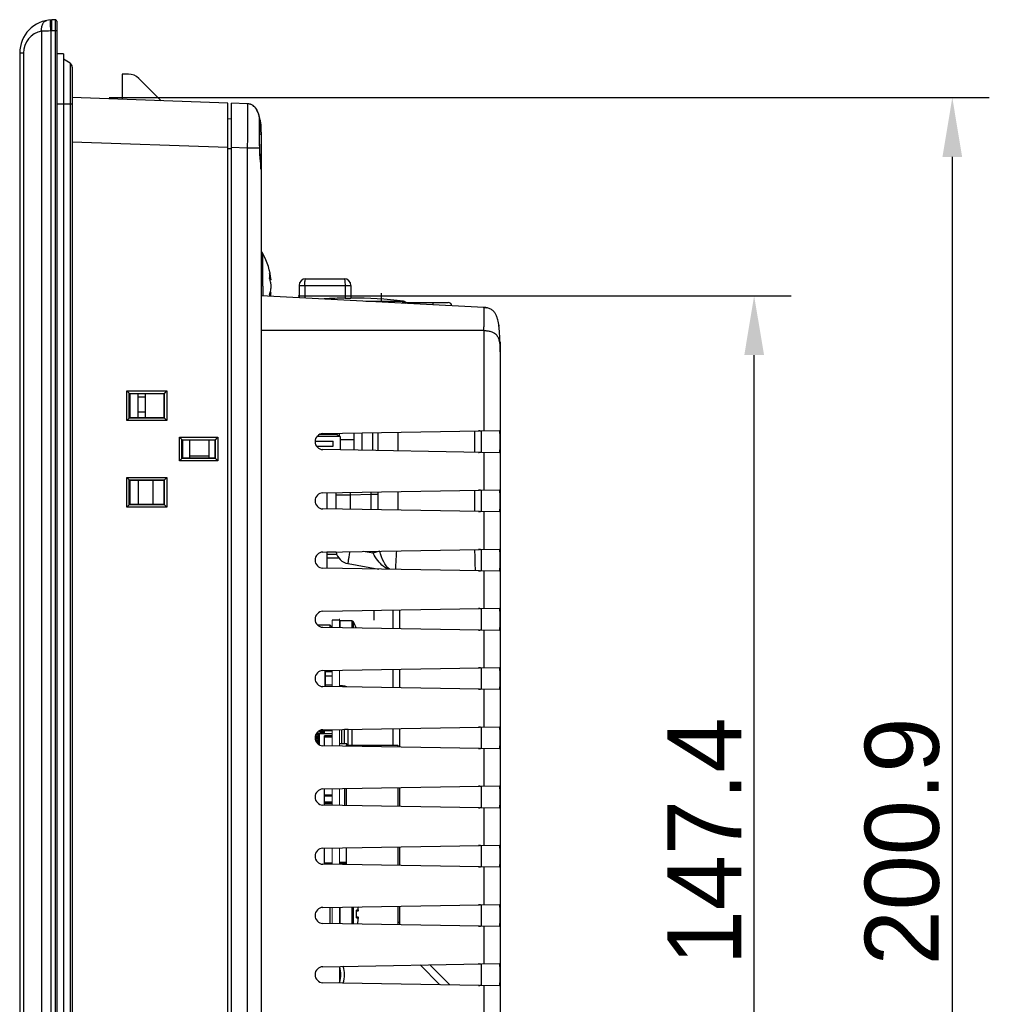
# Model space of a CAD drawing. Header units: millimetres. Extents: x 0 to 1189, y 0 to 841.
# Tile 15 of 29: x 635 to 766, y 448 to 581. Entities that reach past the tile are written whole.
import ezdxf

# ---------------------------------------------------------------- set-up
doc = ezdxf.new("R2010")
doc.units = ezdxf.units.MM
doc.header["$LTSCALE"] = 65.395
doc.header["$PDMODE"] = 3
doc.header["$PDSIZE"] = 0.01
doc.layers.get('0').update_dxf_attribs({"linetype": 'CONTINUOUS'})
doc.layers.get('Defpoints').update_dxf_attribs({"linetype": 'CONTINUOUS'})
doc.layers.add('11_COMPONENTS', color=7, linetype='CONTINUOUS')
doc.styles.get("Standard").update_dxf_attribs({"font": 'gothic.ttf'})
doc.dimstyles.new('WALL', dxfattribs={"dimtxt": 10, "dimasz": 8, "dimexe": 5, "dimexo": 5, "dimgap": 1.5, "dimtad": 1, "dimtoh": 1, "dimdsep": 46, "dimtxsty": 'STANDARD', "dimcen": 0, "dimadec": 0, "dimazin": 0, "dimtp": 0.001, "dimtm": 0.001, "dimtfac": 1, "dimtofl": 0, "dimtmove": 0, "dimatfit": 3, "dimfxl": 1, "dimtolj": 1, "dimarcsym": 0})

# ---------------------------------------------------------------- blocks, each defined once
blk = doc.blocks.new('*D14')
at = {"color": 0, "lineweight": -2}
for p, q in [((646.74, 570.8), (765.63, 570.8)), ((760.63, 562.8), (760.63, 377.87)), ((646.74, 369.87), (765.63, 369.87))]:
    blk.add_line(p, q, dxfattribs=at)
at = {"color": 0}
for points in [[(759.3, 562.8), (761.96, 562.8), (760.63, 570.8)], [(759.3, 377.87), (761.96, 377.87), (760.63, 369.87)]]:
    blk.add_solid(points, dxfattribs=at)
at = {"layer": 'Defpoints', "color": 0}
for p in [(641.74, 570.8), (641.74, 369.87), (760.63, 369.87)]:
    blk.add_point(p, dxfattribs=at)
at = {"color": 0, "insert": (753.88, 470.33), "char_height": 10, "attachment_point": 5, "rotation": 90}
blk.add_mtext('\\A1;200.9', dxfattribs=at)
blk = doc.blocks.new('*D15')
at = {"color": 0, "lineweight": -2}
for p, q in [((672.24, 544.03), (738.86, 544.03)), ((733.86, 404.63), (733.86, 536.03)), ((672.24, 396.63), (738.86, 396.63))]:
    blk.add_line(p, q, dxfattribs=at)
at = {"color": 0}
for points in [[(732.53, 536.03), (735.2, 536.03), (733.86, 544.03)], [(732.53, 404.63), (735.2, 404.63), (733.86, 396.63)]]:
    blk.add_solid(points, dxfattribs=at)
at = {"layer": 'Defpoints', "color": 0}
for p in [(667.24, 544.03), (733.86, 544.03), (667.24, 396.63)]:
    blk.add_point(p, dxfattribs=at)
at = {"color": 0, "insert": (727.11, 470.33), "char_height": 10, "attachment_point": 5, "rotation": 90}
blk.add_mtext('\\A1;147.4', dxfattribs=at)

msp = doc.modelspace()

# ---------------------------------------------------------------- linework, layer by layer
at = {"layer": '11_COMPONENTS', "color": 7, "linetype": 'Continuous'}
for p, q in [((639.433, 581.328), (638.983, 581.312)), ((639.64, 581.128), (639.64, 362.042)), ((637.599, 579.765), (637.599, 363.404)), ((638.861, 579.806), (638.861, 363.364)), ((639.433, 579.828), (638.983, 579.813)), ((639.433, 579.828), (639.433, 363.341)), ((639.64, 579.828), (639.433, 579.828)), ((634.64, 576.815), (634.64, 366.355)), ((635.141, 576.815), (634.64, 576.815)), ((635.141, 576.815), (635.141, 366.355)), ((640.54, 576.735), (639.64, 576.735)), ((640.54, 576.735), (640.54, 363.935)), ((641.44, 575.454), (640.54, 575.974)), ((641.44, 575.454), (641.44, 365.215)), ((641.74, 574.935), (641.74, 365.735)), ((648.498, 573.986), (648.468, 570.561)), ((649.325, 573.986), (648.498, 573.986)), ((653.763, 570.376), (650.739, 573.4)), ((662.74, 570.063), (641.74, 570.796)), ((641.74, 569.935), (639.64, 569.935)), ((662.74, 370.606), (662.74, 570.063)), ((663.24, 370.624), (663.24, 570.046)), ((665.38, 569.971), (663.24, 570.046)), ((663.24, 567.92), (662.74, 567.911)), ((667.063, 568.033), (667.044, 568.12)), ((667.055, 567.886), (667.055, 567.887)), ((667.063, 568.033), (667.065, 568.022)), ((667.038, 566.865), (667.039, 567.066)), ((667.039, 566.644), (667.038, 566.865)), ((667.039, 567.244), (667.04, 567.314)), ((667.039, 567.066), (667.039, 567.244)), ((667.04, 566.401), (667.039, 566.644)), ((667.04, 567.314), (667.042, 567.462)), ((667.042, 567.462), (667.043, 567.572)), ((667.043, 567.572), (667.045, 567.651)), ((667.045, 567.651), (667.046, 567.707)), ((667.046, 567.707), (667.047, 567.744)), ((667.047, 567.744), (667.049, 567.777)), ((667.049, 567.777), (667.05, 567.806)), ((667.05, 567.806), (667.051, 567.824)), ((667.051, 567.839), (667.052, 567.852)), ((667.051, 567.824), (667.051, 567.839)), ((667.042, 566.138), (667.04, 566.401)), ((667.045, 565.815), (667.042, 566.138)), ((667.049, 565.469), (667.045, 565.815)), ((667.053, 565.102), (667.049, 565.469)), ((667.24, 565.973), (667.24, 374.696)), ((662.74, 564.067), (641.74, 564.8)), ((665.38, 563.974), (663.24, 564.049)), ((665.38, 563.974), (665.38, 376.695)), ((667.064, 563.974), (665.38, 563.974)), ((667.059, 564.718), (667.053, 565.102)), ((667.06, 564.174), (667.057, 564.342)), ((667.065, 564.342), (667.059, 564.718)), ((667.062, 564.053), (667.06, 564.174)), ((667.064, 563.974), (667.062, 564.053)), ((667.072, 563.964), (667.065, 564.342)), ((663.24, 563.885), (662.74, 563.885)), ((667.495, 545.335), (667.495, 549.729)), ((667.495, 545.335), (667.494, 544.021)), ((668.598, 546.18), (668.483, 546.17)), ((672.39, 545.435), (672.39, 543.765)), ((672.39, 545.435), (679.39, 545.435)), ((673.14, 545.435), (673.14, 543.726)), ((673.29, 546.335), (678.49, 546.335)), ((678.59, 545.435), (678.59, 543.718)), ((679.39, 545.435), (679.39, 543.734)), ((697.354, 542.457), (667.24, 544.035)), ((668.598, 544.49), (668.483, 544.5)), ((683.54, 543.181), (683.54, 544.396)), ((681.42, 543.292), (686.503, 543.292)), ((686.712, 543.215), (686.425, 543.215)), ((686.686, 543.135), (692.539, 543.135)), ((690.44, 543.135), (690.44, 542.819)), ((697.354, 539.335), (667.24, 539.335)), ((697.354, 539.335), (697.354, 525.797)), ((699.381, 539.945), (699.383, 539.926)), ((699.54, 536.73), (699.54, 536.706)), ((699.54, 536.706), (699.54, 536.619)), ((699.54, 536.536), (699.54, 404.205)), ((649.104, 527.177), (649.104, 531.192)), ((649.42, 530.882), (649.104, 531.192)), ((649.104, 531.192), (654.514, 531.182)), ((649.421, 530.864), (649.42, 530.882)), ((649.42, 527.487), (649.42, 530.882)), ((649.54, 530.785), (649.421, 530.864)), ((649.421, 530.864), (654.193, 530.856)), ((649.54, 530.785), (649.54, 527.585)), ((654.14, 530.785), (649.54, 530.785)), ((650.64, 527.585), (650.64, 530.785)), ((651.64, 527.585), (651.64, 530.785)), ((654.14, 530.785), (654.175, 530.855)), ((654.14, 527.585), (654.14, 530.785)), ((654.175, 530.855), (654.193, 530.856)), ((654.175, 530.855), (654.175, 527.514)), ((654.193, 530.856), (654.514, 531.182)), ((654.514, 531.182), (654.514, 527.187)), ((651.64, 530.335), (650.64, 530.335)), ((651.64, 528.335), (650.64, 528.335)), ((649.42, 527.487), (649.104, 527.177)), ((654.514, 527.187), (649.104, 527.177)), ((649.42, 527.487), (649.421, 527.505)), ((649.54, 527.585), (649.421, 527.505)), ((654.193, 527.514), (649.421, 527.505)), ((649.54, 527.585), (654.14, 527.585)), ((654.14, 527.585), (654.175, 527.514)), ((654.193, 527.514), (654.175, 527.514)), ((654.193, 527.514), (654.514, 527.187)), ((675.21, 525.335), (677.37, 525.335)), ((675.604, 525.417), (699.395, 525.832)), ((677.37, 525.335), (677.572, 525.451)), ((677.92, 525.017), (677.37, 525.335)), ((677.84, 525.063), (677.84, 525.456)), ((679.84, 523.179), (679.84, 525.491)), ((680.84, 525.508), (680.84, 523.161)), ((682.332, 523.135), (682.332, 525.534)), ((683.069, 523.122), (683.069, 525.547)), ((685.779, 523.075), (685.779, 525.595)), ((696.127, 522.894), (696.127, 525.775)), ((697.04, 523.127), (697.04, 525.542)), ((656.224, 521.74), (656.224, 524.929)), ((656.539, 524.619), (656.224, 524.929)), ((656.224, 524.929), (661.408, 524.92)), ((656.54, 524.601), (656.539, 524.619)), ((656.539, 522.05), (656.539, 524.619)), ((656.64, 524.535), (656.54, 524.601)), ((656.54, 524.601), (661.086, 524.593)), ((656.64, 524.535), (656.64, 522.135)), ((661.04, 524.535), (656.64, 524.535)), ((657.64, 522.135), (657.64, 524.535)), ((660.24, 522.135), (660.24, 524.535)), ((661.04, 524.535), (661.069, 524.593)), ((661.04, 522.135), (661.04, 524.535)), ((661.069, 524.593), (661.069, 522.077)), ((661.069, 524.593), (661.086, 524.593)), ((661.086, 524.593), (661.408, 524.92)), ((661.408, 524.92), (661.408, 521.75)), ((674.542, 524.385), (676.97, 524.385)), ((677.92, 525.017), (674.783, 525.017)), ((676.97, 523.745), (676.97, 524.385)), ((677.92, 525.017), (677.92, 523.212)), ((679.84, 524.585), (677.92, 524.585)), ((674.716, 523.745), (676.97, 523.745)), ((699.395, 522.837), (675.604, 523.253)), ((697.354, 522.873), (697.354, 517.797)), ((656.539, 522.05), (656.224, 521.74)), ((661.408, 521.75), (656.224, 521.74)), ((656.539, 522.05), (656.54, 522.068)), ((656.64, 522.135), (656.54, 522.068)), ((661.086, 522.076), (656.54, 522.068)), ((656.64, 522.135), (661.04, 522.135)), ((657.64, 522.41), (660.24, 522.41)), ((661.04, 522.135), (661.069, 522.077)), ((661.086, 522.076), (661.069, 522.077)), ((661.086, 522.076), (661.408, 521.75)), ((649.104, 515.477), (649.104, 519.492)), ((649.42, 519.182), (649.104, 519.492)), ((649.104, 519.492), (654.514, 519.482)), ((649.421, 519.164), (649.42, 519.182)), ((649.42, 515.787), (649.42, 519.182)), ((649.54, 519.085), (649.421, 519.164)), ((649.421, 519.164), (654.193, 519.156)), ((649.54, 519.085), (649.54, 515.885)), ((654.14, 519.085), (649.54, 519.085)), ((650.64, 519.085), (650.64, 515.885)), ((652.64, 519.085), (652.64, 515.885)), ((654.14, 519.085), (654.175, 519.155)), ((654.14, 515.885), (654.14, 519.085)), ((654.175, 519.155), (654.193, 519.156)), ((654.175, 519.155), (654.175, 515.814)), ((654.193, 519.156), (654.514, 519.482)), ((654.514, 519.482), (654.514, 515.487)), ((675.604, 517.417), (699.395, 517.832)), ((676.14, 517.426), (676.14, 515.243)), ((685.779, 515.075), (685.779, 517.595)), ((696.127, 514.894), (696.127, 517.775)), ((697.04, 515.127), (697.04, 517.542)), ((677.34, 517.095), (677.34, 515.222)), ((679.27, 517.095), (677.34, 517.095)), ((682.124, 517.195), (679.27, 517.095)), ((679.27, 517.095), (679.27, 515.189)), ((682.124, 515.139), (682.124, 517.195)), ((683.077, 517.195), (682.124, 517.195)), ((683.077, 515.122), (683.077, 517.195)), ((649.42, 515.787), (649.104, 515.477)), ((654.514, 515.487), (649.104, 515.477)), ((649.42, 515.787), (649.421, 515.805)), ((649.54, 515.885), (649.421, 515.805)), ((654.193, 515.814), (649.421, 515.805)), ((649.54, 515.885), (654.14, 515.885)), ((654.14, 515.885), (654.175, 515.814)), ((654.193, 515.814), (654.175, 515.814)), ((654.193, 515.814), (654.514, 515.487)), ((699.395, 514.837), (675.604, 515.253)), ((697.354, 514.873), (697.354, 509.797)), ((675.604, 509.417), (699.395, 509.832)), ((676.14, 509.426), (676.14, 507.243)), ((677.391, 509.385), (676.14, 509.385)), ((682.385, 509.278), (681.056, 509.512)), ((697.04, 507.127), (697.04, 509.542)), ((676.14, 509.135), (677.465, 509.135)), ((676.14, 508.635), (677.736, 508.635)), ((699.395, 506.837), (675.604, 507.253)), ((678.993, 507.857), (683.172, 507.12)), ((682.54, 507.131), (682.54, 507.232)), ((697.354, 506.873), (697.354, 501.797)), ((675.604, 501.417), (699.395, 501.832)), ((682.54, 500.239), (682.54, 501.538)), ((685.04, 501.582), (685.04, 499.088)), ((685.953, 501.598), (685.953, 499.072)), ((697.04, 499.127), (697.04, 501.542)), ((677.84, 500.235), (676.84, 500.235)), ((677.94, 499.212), (677.94, 500.135)), ((679.523, 500.135), (677.94, 500.135)), ((679.523, 500.135), (679.523, 499.184)), ((674.843, 499.585), (676.54, 499.585)), ((699.395, 498.837), (675.604, 499.253)), ((676.54, 499.585), (676.54, 499.236)), ((676.84, 499.285), (676.54, 499.585)), ((679.698, 500.031), (679.698, 499.181)), ((697.354, 498.873), (697.354, 493.797)), ((675.604, 493.417), (699.395, 493.832)), ((675.89, 491.248), (675.89, 493.422)), ((675.94, 491.247), (675.94, 493.423)), ((685.04, 493.582), (685.04, 491.088)), ((685.953, 493.598), (685.953, 491.072)), ((697.04, 491.127), (697.04, 493.542)), ((675.94, 493.315), (675.89, 493.265)), ((675.89, 493.055), (675.94, 493.055)), ((675.94, 492.455), (675.89, 492.455)), ((676.84, 493.235), (675.94, 493.235)), ((676.84, 492.635), (675.94, 492.635)), ((699.395, 490.837), (675.604, 491.253)), ((676.84, 491.435), (675.94, 491.435)), ((678.27, 491.335), (677.84, 491.335)), ((697.354, 490.873), (697.354, 485.797)), ((675.604, 485.417), (699.395, 485.832)), ((678.107, 485.461), (678.107, 483.535)), ((678.52, 483.535), (678.52, 485.468)), ((679.02, 485.455), (678.52, 485.455)), ((679.02, 483.335), (679.02, 485.477)), ((679.57, 483.335), (679.57, 485.486)), ((685.04, 485.582), (685.04, 483.335)), ((685.953, 485.598), (685.953, 483.072)), ((697.04, 483.127), (697.04, 485.542)), ((675.14, 484.435), (674.546, 484.435)), ((675.14, 484.235), (674.546, 484.235)), ((674.915, 484.46), (674.548, 484.46)), ((674.915, 484.21), (674.548, 484.21)), ((674.915, 484.71), (674.607, 484.71)), ((674.617, 484.735), (675.14, 484.735)), ((674.625, 484.71), (674.625, 484.46)), ((674.625, 484.21), (674.625, 483.96)), ((674.722, 484.935), (676.84, 484.935)), ((674.915, 484.96), (674.74, 484.96)), ((674.915, 485.153), (674.915, 484.935)), ((674.915, 484.735), (674.915, 484.435)), ((674.915, 484.235), (674.915, 483.935)), ((675.84, 485.235), (675.022, 485.235)), ((675.14, 483.367), (675.14, 484.935)), ((675.2, 485.11), (675.2, 485.235)), ((675.2, 485.11), (675.84, 485.11)), ((675.591, 485.235), (675.591, 485.417)), ((675.7, 485.11), (675.7, 485.235)), ((675.84, 484.935), (675.84, 485.421)), ((676.84, 485.332), (675.84, 485.332)), ((676.84, 485.285), (675.84, 485.285)), ((675.84, 483.248), (675.84, 484.585)), ((676.84, 484.585), (675.84, 484.585)), ((676.84, 484.432), (675.84, 484.432)), ((674.915, 483.96), (674.607, 483.96)), ((674.617, 483.935), (675.14, 483.935)), ((674.722, 483.735), (675.14, 483.735)), ((674.915, 483.71), (674.74, 483.71)), ((675.14, 483.535), (674.894, 483.535)), ((674.915, 483.735), (674.915, 483.535)), ((699.395, 482.837), (675.604, 483.253)), ((678.84, 483.535), (677.84, 483.535)), ((678.74, 483.335), (678.74, 483.198)), ((678.74, 483.335), (685.74, 483.335)), ((678.84, 483.335), (678.84, 483.535)), ((685.74, 483.335), (685.74, 483.076)), ((697.354, 482.873), (697.354, 477.797)), ((675.604, 477.417), (699.395, 477.832)), ((678.54, 477.468), (678.54, 475.201)), ((678.74, 477.472), (678.74, 475.198)), ((685.74, 477.594), (685.74, 475.076)), ((685.953, 477.598), (685.953, 475.072)), ((697.04, 475.127), (697.04, 477.542)), ((675.84, 475.248), (675.84, 477.421)), ((676.84, 476.587), (675.84, 476.587)), ((676.84, 476.435), (675.84, 476.435)), ((699.395, 474.837), (675.604, 475.253)), ((676.84, 475.635), (675.84, 475.635)), ((676.84, 475.535), (675.84, 475.535)), ((676.84, 475.435), (675.84, 475.435)), ((697.354, 474.873), (697.354, 469.797)), ((675.604, 469.417), (699.395, 469.832)), ((678.74, 469.472), (678.74, 467.198)), ((685.74, 469.594), (685.74, 467.076)), ((685.953, 469.598), (685.953, 467.072)), ((697.04, 467.127), (697.04, 469.542)), ((675.84, 467.248), (675.84, 469.421)), ((699.395, 466.837), (675.604, 467.253)), ((676.84, 467.387), (675.84, 467.387)), ((677.84, 467.535), (678.74, 467.535)), ((677.84, 467.335), (678.74, 467.335)), ((697.354, 466.873), (697.354, 461.797)), ((675.604, 461.417), (699.395, 461.832)), ((679.523, 461.485), (679.523, 459.184)), ((679.698, 461.488), (679.698, 459.181)), ((685.74, 461.594), (685.74, 459.076)), ((685.953, 461.598), (685.953, 459.406)), ((697.04, 459.127), (697.04, 461.542)), ((676.54, 461.433), (676.54, 459.236)), ((677.94, 459.212), (677.94, 461.458)), ((680.397, 461.043), (680.133, 461.043)), ((680.305, 460.935), (680.146, 460.935)), ((699.395, 458.837), (675.604, 459.253)), ((680.133, 460.026), (680.397, 460.026)), ((680.146, 460.135), (680.305, 460.135)), ((685.953, 459.406), (685.74, 459.406)), ((697.354, 458.873), (697.354, 453.797)), ((675.604, 453.417), (699.395, 453.832)), ((688.729, 453.646), (691.398, 450.977)), ((690.033, 453.669), (692.749, 450.953)), ((697.04, 451.127), (697.04, 453.542)), ((677.84, 453.456), (677.84, 451.214)), ((699.395, 450.837), (675.604, 451.253)), ((697.354, 450.873), (697.354, 445.797))]:
    msp.add_line(p, q, dxfattribs=at)
for points in [[(667.044, 568.12), (667.012, 568.255), (666.976, 568.386), (666.938, 568.513), (666.897, 568.637), (666.853, 568.757), (666.805, 568.873), (666.753, 568.985), (666.697, 569.094), (666.637, 569.198), (666.573, 569.297), (666.504, 569.39), (666.431, 569.478), (666.353, 569.56), (666.271, 569.635), (666.184, 569.704), (666.093, 569.764), (665.999, 569.817), (665.902, 569.862), (665.801, 569.899), (665.698, 569.928), (665.593, 569.95), (665.486, 569.964), (665.38, 569.971)], [(667.052, 567.852), (667.053, 567.864), (667.053, 567.869), (667.054, 567.873), (667.054, 567.877), (667.054, 567.881), (667.055, 567.883), (667.055, 567.885), (667.055, 567.886)], [(667.146, 562.595), (667.134, 562.76), (667.122, 562.927), (667.111, 563.097), (667.1, 563.269), (667.091, 563.442), (667.083, 563.616), (667.077, 563.79), (667.072, 563.964)], [(667.24, 561.094), (667.239, 561.206), (667.235, 561.318), (667.23, 561.436), (667.224, 561.561), (667.215, 561.693), (667.206, 561.831), (667.195, 561.974), (667.146, 562.595)]]:
    msp.add_lwpolyline(points, dxfattribs=at)
at = {"layer": '11_COMPONENTS', "color": 7, "linetype": 'Continuous', "const_width": 0.149}
for points in [[(676.84, 499.231), (676.84, 500.235)], [(677.84, 500.432), (677.84, 500.236)], [(677.84, 499.214), (677.84, 500.235)], [(676.84, 491.231), (676.84, 493.439)], [(677.84, 491.214), (677.84, 493.456)], [(676.84, 483.231), (676.84, 485.439)], [(677.84, 483.214), (677.84, 485.456)], [(676.84, 475.231), (676.84, 477.439)], [(677.84, 475.214), (677.84, 477.456)], [(676.84, 467.231), (676.84, 469.439)], [(677.84, 467.214), (677.84, 469.456)], [(676.84, 459.231), (676.84, 461.439)], [(677.84, 461.456), (677.84, 459.213)]]:
    msp.add_lwpolyline(points, dxfattribs=at)
at = {"layer": '11_COMPONENTS', "color": 7, "linetype": 'Continuous'}
for centre, radius, start, end in [((639.14, 576.815), 4.5, 92, 180), ((639.44, 581.128), 0.2, 0, 92), ((638.141, 576.815), 3, 100.42194, 180.00004), ((639.753, 532.746), 47.069, 91.08674, 92.6238), ((639.088, 576.814), 3, 92.00012, 94.343), ((641.14, 574.935), 0.6, 0, 60), ((649.325, 571.986), 2, 45, 90), ((661.408, 566.848), 5.778, 11.79939, 13.03692), ((666.673, 567.948), 0.399, 341.36205, 0.61006), ((666.911, 568.001), 0.155, 11.8317, 12.72368), ((660.835, 566.727), 6.363, 9.24223, 11.79605), ((666.674, 567.948), 0.398, 0.68329, 10.75586), ((651.112, 565.974), 16.128, 359.99828, 0.51475), ((667.058, 549.485), 0.5, 29.22466, 68.64491), ((659.64, 545.335), 9, 5.38769, 29.22466), ((664.117, 545.647), 4.513, 6.78478, 17.97602), ((663.97, 546.736), 4.45, 359.99806, 3.9034), ((663.914, 546.737), 4.505, 356.12063, 359.99428), ((659.565, 545.335), 9.035, 358.64497, 1.35503), ((673.29, 545.435), 0.9, 90, 180), ((678.49, 545.435), 0.9, 0, 90), ((663.911, 543.935), 4.509, 0.48419, 3.87881), ((664.154, 545.018), 4.475, 346.43944, 353.22837), ((659.638, 545.335), 9.002, 351.25814, 354.61195), ((679.44, 487.235), 56.489, 90.86217, 93.70028), ((679.44, 487.235), 56.5, 82.81924, 90.0507), ((686.44, 542.796), 0.5, 57.0581, 82.81924), ((686.984, 543.635), 0.5, 237.0581, 253.52905), ((692.54, 542.635), 0.5, 5.52123, 90), ((697.173, 538.984), 3.478, 85.16967, 87.02009), ((688.897, 538.555), 10.576, 6.94875, 8.33482), ((688.158, 538.461), 11.321, 6.96911, 7.43248), ((664.55, 536.919), 34.986, 1.5656, 2.25908), ((675.622, 524.335), 1.082, 91, 269), ((675.622, 516.335), 1.082, 91, 269), ((679.34, 517.095), 2, 169.84334, 180), ((735.511, 519.059), 56.275, 181.60678, 181.99935), ((673.868, 517.334), 8.258, 359.03466, 1.36427), ((657.187, 517.192), 25.89, 0.00559, 0.78532), ((675.622, 508.335), 1.082, 91, 269), ((679.34, 509.827), 2, 190.93048, 260), ((687.675, 510.774), 5.498, 193.04055, 195.79668), ((455.674, 501.516), 240.597, 1.28042, 1.96726), ((675.622, 500.335), 1.082, 91, 269), ((677.94, 500.035), 0.1, 90, 180), ((679.523, 499.935), 0.2, 28.73026, 90), ((674.415, 497.135), 6.025, 19.79068, 28.73022), ((675.622, 492.335), 1.082, 91, 269), ((678.27, 490.035), 1.3, 63.33164, 90), ((675.622, 484.335), 1.082, 91, 269), ((675.622, 476.335), 1.082, 91, 269), ((675.622, 468.335), 1.082, 91, 269), ((674.415, 460.535), 6.004, 4.77711, 9.2496), ((674.415, 460.535), 6.004, 4.85821, 9.24873), ((675.622, 460.335), 1.082, 91, 269), ((674.415, 460.535), 5.74, 354.91839, 5.08161), ((680.022, 460.999), 0.119, 17.27702, 21.57657), ((674.415, 460.535), 5.745, 355.2296, 4.7704), ((680.298, 461.026), 0.1, 4.78742, 9.6555), ((680.022, 460.07), 0.119, 338.42128, 342.72083), ((674.415, 460.535), 6.004, 346.87337, 355.22289), ((674.415, 460.535), 6.004, 346.87199, 355.14179), ((680.298, 460.043), 0.1, 350.34869, 353.85547), ((680.301, 460.043), 0.0978, 355.20693, 2.03226), ((680.299, 460.043), 0.0992, 353.85909, 355.22189), ((689.956, 459.406), 4.003, 180.00469, 184.79525), ((675.622, 452.335), 1.082, 91, 269), ((675.24, 452.335), 2.8, 338.19946, 21.80054), ((675.04, 452.335), 3.5, 341.15801, 18.84199)]:
    msp.add_arc(centre, radius, start, end, dxfattribs=at)
for points, knots in [([(637.599, 579.765), (637.581, 579.94), (637.585, 580.279), (637.716, 580.741), (637.963, 581.093), (638.207, 581.218), (638.326, 581.24)], [0, 0, 0, 0, 0.2953624, 0.5638719, 0.7959132, 1, 1, 1, 1]), ([(638.861, 579.806), (638.853, 579.903), (638.839, 580.093), (638.821, 580.37), (638.807, 580.625), (638.796, 580.849), (638.79, 581.011), (638.788, 581.119), (638.788, 581.182), (638.789, 581.231), (638.791, 581.269), (638.793, 581.288), (638.796, 581.301), (638.799, 581.302)], [0, 0, 0, 0, 0.194788, 0.3820236, 0.5545462, 0.7057616, 0.8298985, 0.8802892, 0.9222434, 0.9553598, 0.979367, 0.9941113, 1, 1, 1, 1]), ([(638.983, 579.813), (638.98, 579.91), (638.974, 580.101), (638.967, 580.379), (638.963, 580.634), (638.961, 580.859), (638.962, 581.022), (638.964, 581.13), (638.967, 581.193), (638.97, 581.242), (638.973, 581.279), (638.976, 581.298), (638.98, 581.312), (638.983, 581.312)], [0, 0, 0, 0, 0.1947111, 0.3819139, 0.5544359, 0.7056711, 0.8298371, 0.8802427, 0.9222107, 0.9553389, 0.9793555, 0.9941063, 1, 1, 1, 1]), ([(639.433, 581.328), (639.431, 581.327), (639.434, 581.318), (639.432, 581.311), (639.432, 581.29), (639.431, 581.259), (639.431, 581.209), (639.431, 581.146), (639.43, 581.038), (639.43, 580.875), (639.43, 580.651), (639.431, 580.395), (639.432, 580.117), (639.433, 579.926), (639.433, 579.828)], [0, 0, 0, 0, 0.0048467, 0.0108571, 0.0192486, 0.043087, 0.0761396, 0.1180883, 0.1685376, 0.292903, 0.444444, 0.6173149, 0.8048758, 1, 1, 1, 1]), ([(667.037, 568.151), (666.987, 568.367), (666.86, 568.795), (666.553, 569.391), (666.049, 569.857), (665.6, 569.963), (665.38, 569.971)], [0, 0, 0, 0, 0.2509116, 0.5014255, 0.7508127, 1, 1, 1, 1]), ([(665.38, 569.971), (665.383, 569.971), (665.389, 569.958), (665.394, 569.938), (665.4, 569.9), (665.407, 569.824), (665.416, 569.693), (665.424, 569.496), (665.43, 569.245), (665.434, 568.943), (665.437, 568.593), (665.438, 568.042), (665.434, 567.261), (665.423, 566.238), (665.405, 565.128), (665.389, 564.364), (665.38, 563.974)], [0, 0, 0, 0, 0.0016727, 0.0054809, 0.0116084, 0.0200706, 0.0439549, 0.0770014, 0.1189883, 0.1694521, 0.2278681, 0.2937101, 0.4452037, 0.6179127, 0.8052734, 1, 1, 1, 1]), ([(667.035, 567.748), (667.036, 567.799), (667.038, 567.869), (667.042, 567.954), (667.046, 567.997), (667.049, 568.024), (667.052, 568.039), (667.053, 568.045), (667.056, 568.049), (667.062, 568.045), (667.061, 568.039), (667.062, 568.035)], [0, 0, 0, 0, 0.483245, 0.6620397, 0.7980432, 0.8909037, 0.9211865, 0.9408801, 0.9508716, 0.9582223, 1, 1, 1, 1]), ([(667.057, 564.342), (667.044, 565.021), (667.03, 565.969), (667.026, 567.104), (667.03, 567.56), (667.035, 567.748)], [0, 0, 0, 0, 0.5985631, 0.8344388, 1, 1, 1, 1]), ([(667.116, 567.749), (667.133, 567.644), (667.216, 567.056), (667.24, 566.461), (667.24, 565.973)], [0, 0, 0, 0, 0.1788157, 1, 1, 1, 1]), ([(667.239, 566.119), (667.238, 566.279), (667.225, 566.804), (667.181, 567.328), (667.125, 567.688)], [0, 0, 0, 0, 0.3065898, 1, 1, 1, 1]), ([(667.24, 565.973), (667.24, 565.957), (667.225, 565.911), (667.152, 565.854), (667.085, 565.829), (667.045, 565.818)], [0, 0, 0, 0, 0.1818977, 0.5304524, 1, 1, 1, 1]), ([(667.064, 563.974), (667.066, 563.975), (667.069, 563.977), (667.072, 563.981), (667.072, 563.983)], [0, 0, 0, 0, 0.6213221, 1, 1, 1, 1]), ([(667.24, 561.095), (667.24, 561.263), (667.219, 561.658), (667.139, 562.616), (667.076, 563.407), (667.064, 563.974)], [0, 0, 0, 0, 0.1754987, 0.4101765, 1, 1, 1, 1]), ([(668.598, 545.549), (668.589, 545.623), (668.547, 545.921), (668.477, 546.215), (668.409, 546.432)], [0, 0, 0, 0, 0.2473896, 1, 1, 1, 1]), ([(673.14, 545.435), (673.14, 545.55), (673.147, 545.764), (673.175, 546.042), (673.214, 546.224), (673.252, 546.313), (673.279, 546.335), (673.29, 546.335)], [0, 0, 0, 0, 0.371673, 0.6870615, 0.9015573, 0.9635277, 1, 1, 1, 1]), ([(678.49, 546.335), (678.499, 546.335), (678.518, 546.308), (678.531, 546.258), (678.549, 546.174), (678.569, 546.013), (678.586, 545.762), (678.59, 545.55), (678.59, 545.435)], [0, 0, 0, 0, 0.0286676, 0.0878557, 0.1803717, 0.3034525, 0.6231616, 1, 1, 1, 1]), ([(668.409, 544.24), (668.432, 544.313), (668.515, 544.602), (668.572, 544.898), (668.598, 545.122)], [0, 0, 0, 0, 0.2531316, 1, 1, 1, 1]), ([(678.59, 543.718), (678.642, 543.718), (678.744, 543.72), (678.892, 543.722), (679.029, 543.725), (679.149, 543.727), (679.236, 543.729), (679.293, 543.73), (679.327, 543.731), (679.353, 543.732), (679.373, 543.732), (679.382, 543.735), (679.39, 543.733), (679.39, 543.734)], [0, 0, 0, 0, 0.1951507, 0.3827314, 0.5555893, 0.7070908, 0.8314309, 0.8818746, 0.9238279, 0.9568883, 0.9807382, 0.9951503, 1, 1, 1, 1]), ([(686.425, 543.215), (686.411, 543.215), (686.382, 543.213), (686.36, 543.17), (686.365, 543.11), (686.367, 543.062), (686.368, 543.032)], [0, 0, 0, 0, 0.1859396, 0.3445724, 0.5982708, 1, 1, 1, 1]), ([(686.686, 543.135), (686.676, 543.135), (686.646, 543.132), (686.675, 543.091), (686.704, 543.062), (686.729, 543.03), (686.741, 543.013)], [0, 0, 0, 0, 0.1734881, 0.3323584, 0.6285524, 1, 1, 1, 1]), ([(699.54, 536.465), (699.54, 536.761), (699.537, 537.348), (699.516, 538.223), (699.472, 539.089), (699.392, 539.95), (699.269, 540.662), (699.104, 541.218), (698.922, 541.619), (698.656, 541.983), (698.281, 542.259), (697.831, 542.41), (697.514, 542.448), (697.354, 542.457)], [0, 0, 0, 0, 0.1255271, 0.2487808, 0.3710575, 0.4929808, 0.6150396, 0.6764705, 0.7381766, 0.8009424, 0.8655381, 0.93202, 1, 1, 1, 1]), ([(697.354, 539.335), (697.359, 539.538), (697.366, 539.936), (697.373, 540.514), (697.377, 541.046), (697.378, 541.452), (697.378, 541.739), (697.377, 541.921), (697.375, 542.078), (697.373, 542.209), (697.37, 542.312), (697.366, 542.385), (697.362, 542.431), (697.359, 542.45), (697.356, 542.456), (697.354, 542.457)], [0, 0, 0, 0, 0.1948156, 0.38234, 0.5550351, 0.7064221, 0.7722249, 0.830618, 0.8810727, 0.9230609, 0.9561148, 0.9800053, 0.9945846, 0.9983764, 1, 1, 1, 1]), ([(697.354, 539.335), (697.513, 539.338), (697.824, 539.323), (698.363, 539.226), (698.815, 539.016), (699.096, 538.714), (699.264, 538.438), (699.39, 538.082), (699.471, 537.656), (699.527, 537.118), (699.54, 536.721), (699.54, 536.465)], [0, 0, 0, 0, 0.1129703, 0.219737, 0.3887892, 0.453007, 0.51041, 0.6165855, 0.718572, 0.817949, 1, 1, 1, 1]), ([(699.523, 537.874), (699.526, 537.78), (699.535, 537.398), (699.539, 537.017), (699.54, 536.73)], [0, 0, 0, 0, 0.2478488, 1, 1, 1, 1]), ([(697.04, 525.542), (697.04, 525.583), (697.031, 525.665), (696.934, 525.756), (696.789, 525.783), (696.682, 525.785), (696.621, 525.784)], [0, 0, 0, 0, 0.2205354, 0.4190788, 0.6702319, 1, 1, 1, 1]), ([(699.395, 525.832), (699.409, 525.832), (699.429, 525.805), (699.442, 525.766), (699.46, 525.691), (699.474, 525.566), (699.494, 525.296), (699.505, 524.88), (699.509, 524.335), (699.505, 523.789), (699.494, 523.374), (699.474, 523.103), (699.46, 522.979), (699.442, 522.904), (699.429, 522.865), (699.409, 522.837), (699.395, 522.837)], [0, 0, 0, 0, 0.0140482, 0.0264975, 0.0431479, 0.0889987, 0.1504587, 0.3107821, 0.4999987, 0.6892201, 0.84954, 0.9109997, 0.9568521, 0.9735025, 0.9859517, 1, 1, 1, 1]), ([(696.621, 522.886), (696.682, 522.885), (696.789, 522.886), (696.934, 522.913), (697.031, 523.004), (697.04, 523.086), (697.04, 523.127)], [0, 0, 0, 0, 0.3296415, 0.580782, 0.7793382, 1, 1, 1, 1]), ([(697.04, 517.542), (697.04, 517.583), (697.031, 517.665), (696.934, 517.756), (696.789, 517.783), (696.682, 517.785), (696.621, 517.784)], [0, 0, 0, 0, 0.2205354, 0.4190788, 0.6702319, 1, 1, 1, 1]), ([(699.395, 517.832), (699.409, 517.832), (699.429, 517.805), (699.442, 517.766), (699.46, 517.691), (699.474, 517.566), (699.494, 517.296), (699.505, 516.88), (699.509, 516.335), (699.505, 515.789), (699.494, 515.374), (699.474, 515.103), (699.46, 514.979), (699.442, 514.904), (699.429, 514.865), (699.409, 514.837), (699.395, 514.837)], [0, 0, 0, 0, 0.0140482, 0.0264975, 0.0431479, 0.0889987, 0.1504587, 0.3107821, 0.4999987, 0.6892201, 0.84954, 0.9109997, 0.9568521, 0.9735025, 0.9859517, 1, 1, 1, 1]), ([(696.621, 514.886), (696.682, 514.885), (696.789, 514.886), (696.934, 514.913), (697.031, 515.004), (697.04, 515.086), (697.04, 515.127)], [0, 0, 0, 0, 0.3296415, 0.580782, 0.7793382, 1, 1, 1, 1]), ([(679.21, 509.48), (679.192, 509.37), (679.156, 509.157), (679.107, 508.851), (679.065, 508.575), (679.031, 508.336), (679.007, 508.141), (678.993, 508.01), (678.987, 507.932), (678.986, 507.893), (678.987, 507.872), (678.99, 507.858), (678.993, 507.857)], [0, 0, 0, 0, 0.2036176, 0.3944441, 0.566806, 0.7155272, 0.8361753, 0.9251712, 0.9569572, 0.9799761, 0.9941515, 1, 1, 1, 1]), ([(683.273, 509.536), (683.162, 509.501), (682.866, 509.416), (682.57, 509.33), (682.385, 509.278)], [0, 0, 0, 0, 0.3759256, 1, 1, 1, 1]), ([(684.614, 507.095), (684.282, 507.357), (683.717, 508.146), (683.401, 509.036), (683.273, 509.536)], [0, 0, 0, 0, 0.4499445, 1, 1, 1, 1]), ([(685.462, 507.079), (685.459, 507.223), (685.463, 507.559), (685.498, 508.397), (685.547, 509.09), (685.587, 509.591)], [0, 0, 0, 0, 0.1714479, 0.4008344, 1, 1, 1, 1]), ([(697.04, 509.542), (697.04, 509.583), (697.031, 509.665), (696.934, 509.756), (696.789, 509.783), (696.682, 509.785), (696.621, 509.784)], [0, 0, 0, 0, 0.2205354, 0.4190788, 0.6702319, 1, 1, 1, 1]), ([(699.395, 509.832), (699.409, 509.832), (699.429, 509.805), (699.442, 509.766), (699.46, 509.691), (699.474, 509.566), (699.494, 509.296), (699.505, 508.88), (699.509, 508.335), (699.505, 507.789), (699.494, 507.374), (699.474, 507.103), (699.46, 506.979), (699.442, 506.904), (699.429, 506.865), (699.409, 506.837), (699.395, 506.837)], [0, 0, 0, 0, 0.0140482, 0.0264975, 0.0431479, 0.0889987, 0.1504587, 0.3107821, 0.4999987, 0.6892201, 0.84954, 0.9109997, 0.9568521, 0.9735025, 0.9859517, 1, 1, 1, 1]), ([(684.34, 507.1), (684.14, 507.209), (683.646, 507.545), (682.96, 508.269), (682.558, 508.923), (682.385, 509.278)], [0, 0, 0, 0, 0.2303208, 0.6008813, 1, 1, 1, 1]), ([(696.621, 506.886), (696.682, 506.885), (696.789, 506.886), (696.934, 506.913), (697.031, 507.004), (697.04, 507.086), (697.04, 507.127)], [0, 0, 0, 0, 0.3296415, 0.580782, 0.7793382, 1, 1, 1, 1]), ([(697.04, 501.542), (697.04, 501.583), (697.031, 501.665), (696.934, 501.756), (696.789, 501.783), (696.682, 501.785), (696.621, 501.784)], [0, 0, 0, 0, 0.2205354, 0.4190788, 0.6702319, 1, 1, 1, 1]), ([(699.395, 501.832), (699.409, 501.832), (699.429, 501.805), (699.442, 501.766), (699.46, 501.691), (699.474, 501.566), (699.494, 501.296), (699.505, 500.88), (699.509, 500.335), (699.505, 499.789), (699.494, 499.374), (699.474, 499.103), (699.46, 498.979), (699.442, 498.904), (699.429, 498.865), (699.409, 498.837), (699.395, 498.837)], [0, 0, 0, 0, 0.0140482, 0.0264975, 0.0431479, 0.0889987, 0.1504587, 0.3107821, 0.4999987, 0.6892201, 0.84954, 0.9109997, 0.9568521, 0.9735025, 0.9859517, 1, 1, 1, 1]), ([(696.621, 498.886), (696.682, 498.885), (696.789, 498.886), (696.934, 498.913), (697.031, 499.004), (697.04, 499.086), (697.04, 499.127)], [0, 0, 0, 0, 0.3296415, 0.580782, 0.7793382, 1, 1, 1, 1]), ([(697.04, 493.542), (697.04, 493.583), (697.031, 493.665), (696.934, 493.756), (696.789, 493.783), (696.682, 493.785), (696.621, 493.784)], [0, 0, 0, 0, 0.2205354, 0.4190788, 0.6702319, 1, 1, 1, 1]), ([(699.395, 493.832), (699.409, 493.832), (699.429, 493.805), (699.442, 493.766), (699.46, 493.691), (699.474, 493.566), (699.494, 493.296), (699.505, 492.88), (699.509, 492.335), (699.505, 491.789), (699.494, 491.374), (699.474, 491.103), (699.46, 490.979), (699.442, 490.904), (699.429, 490.865), (699.409, 490.837), (699.395, 490.837)], [0, 0, 0, 0, 0.0140482, 0.0264975, 0.0431479, 0.0889987, 0.1504587, 0.3107821, 0.4999987, 0.6892201, 0.84954, 0.9109997, 0.9568521, 0.9735025, 0.9859517, 1, 1, 1, 1]), ([(696.621, 490.886), (696.682, 490.885), (696.789, 490.886), (696.934, 490.913), (697.031, 491.004), (697.04, 491.086), (697.04, 491.127)], [0, 0, 0, 0, 0.3296415, 0.580782, 0.7793382, 1, 1, 1, 1]), ([(697.04, 485.542), (697.04, 485.583), (697.031, 485.665), (696.934, 485.756), (696.789, 485.783), (696.682, 485.785), (696.621, 485.784)], [0, 0, 0, 0, 0.2205354, 0.4190788, 0.6702319, 1, 1, 1, 1]), ([(699.395, 485.832), (699.409, 485.832), (699.429, 485.805), (699.442, 485.766), (699.46, 485.691), (699.474, 485.566), (699.494, 485.296), (699.505, 484.88), (699.509, 484.335), (699.505, 483.789), (699.494, 483.374), (699.474, 483.103), (699.46, 482.979), (699.442, 482.904), (699.429, 482.865), (699.409, 482.837), (699.395, 482.837)], [0, 0, 0, 0, 0.0140482, 0.0264975, 0.0431479, 0.0889987, 0.1504587, 0.3107821, 0.4999987, 0.6892201, 0.84954, 0.9109997, 0.9568521, 0.9735025, 0.9859517, 1, 1, 1, 1]), ([(696.621, 482.886), (696.682, 482.885), (696.789, 482.886), (696.934, 482.913), (697.031, 483.004), (697.04, 483.086), (697.04, 483.127)], [0, 0, 0, 0, 0.3296415, 0.580782, 0.7793382, 1, 1, 1, 1]), ([(697.04, 477.542), (697.04, 477.583), (697.031, 477.665), (696.934, 477.756), (696.789, 477.783), (696.682, 477.785), (696.621, 477.784)], [0, 0, 0, 0, 0.2205354, 0.4190788, 0.6702319, 1, 1, 1, 1]), ([(699.395, 477.832), (699.409, 477.832), (699.429, 477.805), (699.442, 477.766), (699.46, 477.691), (699.474, 477.566), (699.494, 477.296), (699.505, 476.88), (699.509, 476.335), (699.505, 475.789), (699.494, 475.374), (699.474, 475.103), (699.46, 474.979), (699.442, 474.904), (699.429, 474.865), (699.409, 474.837), (699.395, 474.837)], [0, 0, 0, 0, 0.0140482, 0.0264975, 0.0431479, 0.0889987, 0.1504587, 0.3107821, 0.4999987, 0.6892201, 0.84954, 0.9109997, 0.9568521, 0.9735025, 0.9859517, 1, 1, 1, 1]), ([(696.621, 474.886), (696.682, 474.885), (696.789, 474.886), (696.934, 474.913), (697.031, 475.004), (697.04, 475.086), (697.04, 475.127)], [0, 0, 0, 0, 0.3296415, 0.580782, 0.7793382, 1, 1, 1, 1]), ([(697.04, 469.542), (697.04, 469.583), (697.031, 469.665), (696.934, 469.756), (696.789, 469.783), (696.682, 469.785), (696.621, 469.784)], [0, 0, 0, 0, 0.2205354, 0.4190788, 0.6702319, 1, 1, 1, 1]), ([(699.395, 469.832), (699.409, 469.832), (699.429, 469.805), (699.442, 469.766), (699.46, 469.691), (699.474, 469.566), (699.494, 469.296), (699.505, 468.88), (699.509, 468.335), (699.505, 467.789), (699.494, 467.374), (699.474, 467.103), (699.46, 466.979), (699.442, 466.904), (699.429, 466.865), (699.409, 466.837), (699.395, 466.837)], [0, 0, 0, 0, 0.0140482, 0.0264975, 0.0431479, 0.0889987, 0.1504587, 0.3107821, 0.4999987, 0.6892201, 0.84954, 0.9109997, 0.9568521, 0.9735025, 0.9859517, 1, 1, 1, 1]), ([(696.621, 466.886), (696.682, 466.885), (696.789, 466.886), (696.934, 466.913), (697.031, 467.004), (697.04, 467.086), (697.04, 467.127)], [0, 0, 0, 0, 0.3296415, 0.580782, 0.7793382, 1, 1, 1, 1]), ([(697.04, 461.542), (697.04, 461.583), (697.031, 461.665), (696.934, 461.756), (696.789, 461.783), (696.682, 461.785), (696.621, 461.784)], [0, 0, 0, 0, 0.2205354, 0.4190788, 0.6702319, 1, 1, 1, 1]), ([(699.395, 461.832), (699.409, 461.832), (699.429, 461.805), (699.442, 461.766), (699.46, 461.691), (699.474, 461.566), (699.494, 461.296), (699.505, 460.88), (699.509, 460.335), (699.505, 459.789), (699.494, 459.374), (699.474, 459.103), (699.46, 458.979), (699.442, 458.904), (699.429, 458.865), (699.409, 458.837), (699.395, 458.837)], [0, 0, 0, 0, 0.0140482, 0.0264975, 0.0431479, 0.0889987, 0.1504587, 0.3107821, 0.4999987, 0.6892201, 0.84954, 0.9109997, 0.9568521, 0.9735025, 0.9859517, 1, 1, 1, 1]), ([(680.305, 460.935), (680.32, 460.935), (680.349, 460.941), (680.381, 460.968), (680.397, 461.001), (680.399, 461.024), (680.398, 461.035)], [0, 0, 0, 0, 0.295493, 0.5540378, 0.7826438, 1, 1, 1, 1]), ([(680.398, 460.046), (680.398, 460.057), (680.394, 460.078), (680.376, 460.107), (680.346, 460.129), (680.319, 460.135), (680.305, 460.135)], [0, 0, 0, 0, 0.2161296, 0.4466379, 0.7067023, 1, 1, 1, 1]), ([(696.621, 458.886), (696.682, 458.885), (696.789, 458.886), (696.934, 458.913), (697.031, 459.004), (697.04, 459.086), (697.04, 459.127)], [0, 0, 0, 0, 0.3296415, 0.580782, 0.7793382, 1, 1, 1, 1]), ([(697.04, 453.542), (697.04, 453.583), (697.031, 453.665), (696.934, 453.756), (696.789, 453.783), (696.682, 453.785), (696.621, 453.784)], [0, 0, 0, 0, 0.2205354, 0.4190788, 0.6702319, 1, 1, 1, 1]), ([(699.395, 453.832), (699.409, 453.832), (699.429, 453.805), (699.442, 453.766), (699.46, 453.691), (699.474, 453.566), (699.494, 453.296), (699.505, 452.88), (699.509, 452.335), (699.505, 451.789), (699.494, 451.374), (699.474, 451.103), (699.46, 450.979), (699.442, 450.904), (699.429, 450.865), (699.409, 450.837), (699.395, 450.837)], [0, 0, 0, 0, 0.0140482, 0.0264975, 0.0431479, 0.0889987, 0.1504587, 0.3107821, 0.4999987, 0.6892201, 0.84954, 0.9109997, 0.9568521, 0.9735025, 0.9859517, 1, 1, 1, 1]), ([(696.621, 450.886), (696.682, 450.885), (696.789, 450.886), (696.934, 450.913), (697.031, 451.004), (697.04, 451.086), (697.04, 451.127)], [0, 0, 0, 0, 0.3296415, 0.580782, 0.7793382, 1, 1, 1, 1])]:
    msp.add_open_spline(points, degree=3, knots=knots, dxfattribs=at)
for points in [[(686.425, 543.215), (686.5, 543.164), (686.595, 543.135), (686.686, 543.135)], [(697.466, 542.449), (697.563, 542.441), (697.661, 542.428), (697.756, 542.41)], [(699.361, 540.088), (699.368, 540.041), (699.375, 539.993), (699.381, 539.945)], [(680.14, 461.012), (680.14, 461.02), (680.138, 461.028), (680.136, 461.035)], [(680.14, 460.057), (680.14, 460.049), (680.138, 460.042), (680.136, 460.035)]]:
    msp.add_open_spline(points, degree=3, dxfattribs=at)

# ---------------------------------------------------------------- dimensions: what is measured, and where the dimension line sits
at = {"color": 5}
dim = msp.add_linear_dim(base=(760.629, 369.873), p1=(641.74, 570.796), p2=(641.74, 369.873), angle=90, dimstyle='WALL', override={"dimdec": 1}, dxfattribs=at)
dim.commit()
dim.dimension.update_dxf_attribs({"geometry": '*D14', "text_midpoint": (760.629, 470.335), "dimtype": 160})
dim = msp.add_linear_dim(base=(733.864, 544.035), p1=(667.24, 396.635), p2=(667.24, 544.035), angle=90, dimstyle='WALL', dxfattribs=at)
dim.commit()
dim.dimension.update_dxf_attribs({"geometry": '*D15', "text_midpoint": (727.113, 470.335)})

doc.saveas('drawing.dxf')
